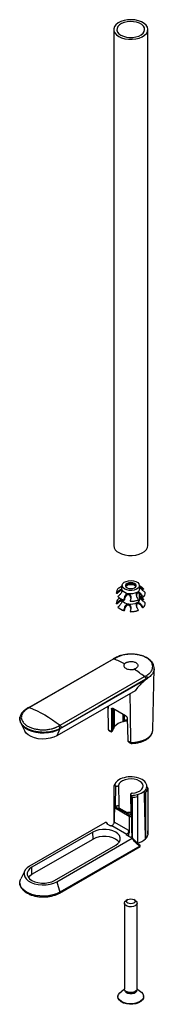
# Model space of a CAD drawing. Header units: millimetres. Extents: x -46 to 17, y -150 to 312.
import ezdxf

# ---------------------------------------------------------------- set-up
doc = ezdxf.new("R2010")
doc.units = ezdxf.units.MM

msp = doc.modelspace()

# ---------------------------------------------------------------- linework, layer by layer
at = {"color": 7, "linetype": 'Continuous', "lineweight": 25}
for p, q in [((-2.34, 307.79), (-2.34, 65.28)), ((13.66, 65.28), (13.66, 307.79)), ((1.66, 46.53), (1.66, 45.49)), ((9.66, 45.49), (9.66, 46.53)), ((10.66, 45.8), (9.66, 46.43)), ((-0.37, 43.76), (-0.37, 43.17)), ((9.66, 40.59), (9.66, 42.71)), ((10.84, 42.03), (10.84, 41.44)), ((10.9, 45.51), (10.9, 44.92)), ((-0.37, 38.86), (-0.37, 38.27)), ((1.07, 40.24), (1.31, 40.11)), ((2.7, 40.77), (2.7, 40.18)), ((10.66, 40.9), (9.66, 41.53)), ((10.84, 37.13), (10.84, 36.54)), ((10.9, 40.61), (10.9, 40.02)), ((1.07, 35.34), (1.31, 35.21)), ((2.7, 35.87), (2.7, 35.28)), ((-2.63, 12), (-42.23, -10.86)), ((-2.23, 12.02), (-41.83, -10.84)), ((-1.9, 12.42), (-2.61, 12.02)), ((16.03, -21.32), (16.64, 7.53)), ((-27.59, -20.85), (13.42, 2.83)), ((-27.47, -19.12), (12.13, 3.73)), ((13.42, 2.98), (13.42, 2.83)), ((7.68, -2.91), (-28.99, -24.08)), ((-42.94, -11.27), (-42.92, -11.25)), ((-42.21, -10.84), (-42.91, -11.25)), ((-4.95, -10.21), (-4.93, -11.25)), ((-4.71, -21.28), (-4.95, -10.21)), ((-2.74, -11.19), (-3.41, -11.57)), ((-3.41, -11.57), (-3.41, -21.69)), ((3.25, -14.63), (-2.71, -11.19)), ((-2.42, -11.35), (-2.42, -20.84)), ((-2.14, -11.51), (-2.14, -19.94)), ((-46.34, -16.13), (-46.34, -16.44)), ((-45.89, -18.16), (-43.99, -21.88)), ((2.08, -17.47), (2.13, -13.98)), ((2.48, -14.18), (2.48, -16.9)), ((3.97, -15.83), (4.28, -26.13)), ((3.99, -16.28), (3.99, -16.62)), ((3.99, -16.62), (4, -16.75)), ((-27.59, -20.85), (-28.99, -24.08)), ((-27.59, -20.69), (-27.59, -20.85)), ((-4.71, -21.28), (-3.45, -22)), ((-4.42, -21.77), (-3.6, -22.24)), ((-3.56, -22.24), (-3.02, -21.93)), ((-2.97, -21.44), (-3.41, -21.69)), ((16.02, -21.48), (16.03, -21.32)), ((4.34, -26.5), (5.6, -27.23)), ((4.9, -27.15), (5.81, -27.68)), ((-1.24, -45.93), (-1.37, -46.11)), ((-1.19, -45.87), (-1.15, -45.87)), ((1.6, -44.05), (1.61, -44.03)), ((5.32, -43.35), (5.35, -43.37)), ((9.4, -43.94), (9.44, -43.94)), ((12.19, -45.53), (12.18, -45.55)), ((-2.32, -47.97), (-2.32, -65.35)), ((-1.37, -47.69), (-1.88, -47.5)), ((-1.57, -57), (-1.37, -47.69)), ((12.03, -50.05), (11.99, -50.05)), ((12.58, -50.66), (12.58, -72.47)), ((13.17, -47.89), (13.2, -47.9)), ((13.18, -47.89), (13.18, -47.65)), ((13.63, -48.75), (13.63, -70.56)), ((5.57, -51.47), (5.65, -60.95)), ((6.03, -52.06), (5.7, -51.76)), ((5.7, -51.76), (5.82, -61.27)), ((6.3, -52.95), (6.3, -71.91)), ((8.72, -52.61), (8.72, -74.43)), ((8.85, -51.64), (8.84, -51.66)), ((-2.07, -57.44), (-2.24, -65.14)), ((4.9, -61.94), (-2.04, -57.94)), ((-1.55, -57.41), (5.12, -61.26)), ((4.09, -60.22), (0.25, -58)), ((4.78, -68.55), (-2.11, -64.58)), ((-6.44, -64.9), (-41.72, -85.27)), ((-12.09, -69.35), (-40.69, -85.86)), ((-12.04, -72.64), (-12.09, -69.35)), ((-5.42, -65.43), (-5.47, -65.04)), ((-5.4, -65.47), (-5.45, -65.2)), ((-5.3, -65.56), (-3.89, -66.37)), ((3.74, -70.37), (-3.18, -66.37)), ((4.78, -69.77), (4.78, -68.55)), ((13.66, -70.11), (13.63, -68.72)), ((-40.64, -89.15), (-12.04, -72.64)), ((-28.99, -92.61), (6.29, -72.24)), ((3.74, -70.37), (3.75, -70.78)), ((3.74, -70.77), (5.15, -71.59)), ((4.78, -69.77), (4.74, -69.79)), ((4.75, -71.36), (4.74, -69.79)), ((4.74, -69.79), (4.82, -69.8)), ((4.78, -69.77), (4.82, -69.8)), ((-30.02, -92.02), (-1.41, -75.51)), ((-27.78, -97.97), (10.06, -76.13)), ((9.84, -75.91), (-27.58, -97.51)), ((10.01, -76.12), (10.01, -75.63)), ((-43.99, -87.47), (-45.91, -91.23)), ((-40.64, -89.15), (-40.69, -85.86)), ((-28.99, -92.61), (-27.58, -97.51)), ((4.24, -101.06), (3.54, -101.47)), ((7.78, -101.47), (7.07, -101.06)), ((2.66, -102.69), (2.66, -143.03)), ((8.66, -143.03), (8.66, -102.69)), ((2.71, -143.34), (1.41, -144.09)), ((9.9, -144.09), (8.61, -143.34)), ((-0.34, -146.54), (-0.34, -146.78)), ((2.96, -143.78), (2.96, -143.85)), ((3.54, -144.25), (3.75, -144.38)), ((7.57, -144.38), (7.78, -144.25)), ((8.36, -143.85), (8.36, -143.78)), ((11.66, -146.78), (11.66, -146.54))]:
    msp.add_line(p, q, dxfattribs=at)
at = {"color": 7, "linetype": 'Continuous', "lineweight": 25, "flags": 128}
for points in [[(0, 304.52), (1.35, 303.9), (2.9, 303.45), (4.58, 303.21), (6.31, 303.19), (8.01, 303.37), (9.59, 303.77), (11, 304.35), (12.15, 305.1), (13.01, 305.96), (13.51, 306.92), (13.65, 307.91), (13.42, 308.9), (12.82, 309.84), (11.89, 310.68), (10.67, 311.39), (9.21, 311.93), (7.59, 312.27), (5.87, 312.41), (4.15, 312.32), (2.5, 312.03), (0.99, 311.54), (-0.3, 310.87), (-1.31, 310.06), (-1.99, 309.14), (-2.32, 308.16), (-2.27, 307.17), (-1.85, 306.2), (-1.08, 305.3), (0, 304.52)], [(1.06, 305.14), (2.24, 304.6), (3.61, 304.23), (5.09, 304.05), (6.6, 304.08), (8.06, 304.3), (9.39, 304.72), (10.51, 305.29), (11.38, 306.01), (11.94, 306.82), (12.15, 307.68), (12.02, 308.55), (11.55, 309.38), (10.76, 310.12), (9.69, 310.73), (8.4, 311.19), (6.97, 311.46), (5.47, 311.54), (3.97, 311.41), (2.57, 311.09), (1.34, 310.59), (0.33, 309.94), (-0.38, 309.17), (-0.77, 308.33), (-0.82, 307.46), (-0.51, 306.61), (0.12, 305.82), (1.06, 305.14)], [(0, 62.01), (1.35, 61.39), (2.9, 60.94), (4.58, 60.7), (6.31, 60.67), (8.01, 60.86), (9.59, 61.26), (11, 61.84), (12.15, 62.58), (13.01, 63.45), (13.51, 64.41), (13.66, 65.28)], [(2.83, 44.9), (2.12, 45.45), (1.73, 46.1), (1.68, 46.79), (1.99, 47.45), (2.62, 48.04), (3.53, 48.48), (4.62, 48.76), (5.81, 48.84), (6.98, 48.71), (8.03, 48.39), (8.88, 47.9), (9.43, 47.29), (9.65, 46.62), (9.52, 45.93), (9.04, 45.3), (8.27, 44.78), (7.26, 44.41), (6.1, 44.23), (4.91, 44.26), (3.79, 44.49), (2.83, 44.9)], [(3.89, 45.51), (4.7, 45.2), (5.66, 45.09), (6.61, 45.2), (7.42, 45.51), (7.97, 45.98), (8.16, 46.53), (7.97, 47.08), (7.42, 47.55), (6.61, 47.86), (5.66, 47.97), (4.7, 47.86), (3.89, 47.55), (3.35, 47.08), (3.16, 46.53), (3.35, 45.98), (3.89, 45.51)], [(7.42, 47.08), (6.61, 47.4), (5.66, 47.51), (4.7, 47.4), (3.89, 47.08), (3.35, 46.62), (3.19, 46.3)], [(3.28, 46.09), (3.35, 46.2), (3.89, 46.67), (4.7, 46.98), (5.66, 47.09), (6.61, 46.98), (7.42, 46.67)], [(8.12, 46.3), (7.97, 46.62), (7.42, 47.08)], [(7.42, 46.67), (7.97, 46.2), (8.04, 46.09)], [(5.61, 40.62), (5.5, 41.2), (5.15, 41.85), (4.88, 42.1), (4.71, 42.19), (4.54, 42.23), (4.35, 42.24), (4.17, 42.21), (3.83, 42.06), (3.29, 41.54), (2.92, 40.89), (2.7, 40.18), (2.7, 40.18)], [(9.84, 45.89), (9.66, 46.2), (9.66, 46.2)], [(1.34, 40.09), (1.36, 40.01), (1.47, 39.69)], [(5.61, 35.72), (5.5, 36.3), (5.15, 36.95), (4.88, 37.2), (4.71, 37.29), (4.54, 37.33), (4.35, 37.34), (4.17, 37.31), (3.83, 37.16), (3.29, 36.64), (2.92, 35.99), (2.7, 35.28), (2.7, 35.28)], [(9.84, 40.99), (9.66, 41.3), (9.66, 41.3)], [(12.72, 2.57), (-9.46, -10.23), (-26.88, -20.28)], [(5.6, -27.23), (5.48, -13.67), (5.39, -4.23)], [(-2.74, -11.19), (-2.87, -16.93), (-2.97, -21.44)], [(-46.34, -16.44), (-46.23, -17.24), (-45.77, -18.38), (-44.95, -19.45), (-43.8, -20.41), (-42.37, -21.24), (-40.7, -21.9), (-38.85, -22.38), (-36.87, -22.64), (-34.85, -22.7), (-32.84, -22.54), (-30.92, -22.16), (-29.15, -21.59), (-27.59, -20.85)], [(-28.99, -24.08), (-30.45, -24.77), (-32.13, -25.26), (-33.95, -25.54), (-35.83, -25.6), (-37.68, -25.43), (-39.44, -25.04), (-41.02, -24.45), (-42.35, -23.68), (-43.37, -22.77), (-43.99, -21.88)], [(5.6, -27.23), (7.55, -27.13), (9.43, -26.82), (11.18, -26.31), (12.73, -25.62), (14.03, -24.78), (15.03, -23.81), (15.7, -22.75), (16.01, -21.63), (16.02, -21.48)], [(6.29, -51.06), (7.7, -50.86), (8.99, -50.47), (10.07, -49.91), (10.87, -49.21), (11.36, -48.42), (11.48, -47.59), (11.25, -46.76), (10.67, -45.99), (9.78, -45.33), (8.63, -44.81), (7.3, -44.48), (5.87, -44.34), (4.42, -44.42), (3.05, -44.7), (1.84, -45.16), (0.87, -45.79), (0.19, -46.53), (-0.14, -47.35)], [(-2.04, -57.94), (-2.12, -62.31), (-2.18, -65)], [(4.9, -61.94), (4.86, -66.34), (4.82, -69.8)], [(6.26, -71.78), (6.21, -67.59), (6.14, -61.95)], [(-1.41, -75.51), (-0.36, -74.75), (0.37, -73.87), (0.75, -72.92), (0.75, -71.94), (0.37, -70.99), (-0.36, -70.11), (-1.41, -69.35), (-2.74, -68.74), (-4.26, -68.31), (-5.91, -68.1), (-7.6, -68.1), (-9.25, -68.31), (-10.77, -68.74), (-12.09, -69.35)], [(0.21, -74.11), (-0.42, -73.4), (-1.46, -72.64), (-2.77, -72.04), (-4.28, -71.62), (-5.92, -71.4), (-7.59, -71.4), (-9.22, -71.62), (-10.73, -72.04), (-12.04, -72.64)], [(13.66, -70.11), (13.66, -70.19), (13.63, -70.56)], [(-41.72, -85.27), (-42.9, -86.11), (-43.76, -87.08), (-44.24, -88.13), (-44.34, -89.21), (-44.05, -90.28), (-43.37, -91.3), (-42.35, -92.21), (-41.02, -92.98), (-39.44, -93.57), (-37.68, -93.96), (-35.83, -94.13), (-33.95, -94.07), (-32.13, -93.79), (-30.45, -93.3), (-28.99, -92.61)], [(-40.69, -85.86), (-41.75, -86.62), (-42.48, -87.5), (-42.86, -88.45), (-42.86, -89.43), (-42.48, -90.38), (-41.75, -91.26), (-40.69, -92.02), (-39.37, -92.63), (-37.85, -93.05), (-36.2, -93.27), (-34.51, -93.27), (-32.86, -93.05), (-31.34, -92.63), (-30.02, -92.02)], [(-27.58, -97.51), (-29.14, -98.26), (-30.91, -98.83), (-32.84, -99.2), (-34.85, -99.37), (-36.88, -99.31), (-38.85, -99.04), (-40.71, -98.57), (-42.38, -97.91), (-43.82, -97.08), (-44.97, -96.11), (-45.79, -95.04), (-46.25, -93.9), (-46.34, -92.73), (-46.06, -91.57), (-45.91, -91.23)], [(-42.32, -90.63), (-41.69, -89.91), (-40.64, -89.15)], [(7.78, -101.47), (8.11, -101.7), (8.55, -102.24), (8.65, -102.84), (8.38, -103.42), (7.78, -103.92), (6.92, -104.26), (5.92, -104.42), (4.88, -104.36), (3.94, -104.11), (3.2, -103.69), (2.76, -103.14), (2.67, -102.54), (2.94, -101.96), (3.54, -101.47), (3.54, -101.47)], [(4.24, -101.06), (4.89, -100.81), (5.66, -100.72), (6.42, -100.81), (7.07, -101.06), (7.5, -101.43), (7.66, -101.88), (7.5, -102.32), (7.07, -102.69), (6.42, -102.94), (5.66, -103.03), (4.89, -102.94), (4.24, -102.69), (3.81, -102.32), (3.66, -101.88), (3.81, -101.43), (4.24, -101.06)], [(8.66, -143.03), (8.65, -143.18), (8.38, -143.76), (7.78, -144.25), (6.92, -144.6), (5.92, -144.75), (4.88, -144.7), (3.94, -144.45), (3.2, -144.02), (2.76, -143.48), (2.66, -143.03)], [(9.9, -144.09), (10.62, -144.59), (11.3, -145.37), (11.63, -146.21), (11.58, -147.08), (11.16, -147.92), (10.4, -148.66), (9.33, -149.28), (8.04, -149.72), (6.6, -149.96), (5.09, -149.99), (3.62, -149.8), (2.28, -149.4), (1.16, -148.83), (0.31, -148.11), (-0.2, -147.3), (-0.34, -146.43), (-0.1, -145.57), (0.49, -144.78), (1.41, -144.09), (1.41, -144.09)], [(11.66, -146.78), (11.58, -147.33), (11.16, -148.16), (10.4, -148.91), (9.33, -149.52), (8.04, -149.96), (6.6, -150.21), (5.09, -150.23), (3.62, -150.04), (2.28, -149.65), (1.16, -149.08), (0.31, -148.36), (-0.2, -147.54), (-0.34, -146.78)], [(8.36, -143.85), (8.29, -144.2), (7.88, -144.73), (7.18, -145.13), (6.28, -145.36), (5.28, -145.39), (4.34, -145.21), (3.58, -144.84), (3.1, -144.34), (2.96, -143.85)]]:
    msp.add_lwpolyline(points, dxfattribs=at)
at = {"color": 7, "linetype": 'Continuous', "lineweight": 25}
for centre, radius, start, end in [((1.6, 65.63), 3.96, 185.1303, 246.1899), ((1.68, 43.04), 2.82, 129.0356, 181.1674), ((2.91, 45.24), 1.58, 142.5559, 204.2746), ((4.77, 46.77), 3.96, 213.4389, 266.5665), ((5.66, 49.38), 6.65, 260.2289, 297.3572), ((8.05, 45.25), 1.91, 290.7421, 19.4611), ((8.08, 41.61), 4.92, 43.0267, 58.3474), ((9.63, 43.23), 2.82, 309.0356, 1.1674), ((1.68, 38.14), 2.82, 129.0356, 181.1674), ((4.13, 45.79), 6.34, 224.9465, 255.0588), ((4.8, 46.79), 7.53, 242.4076, 252.9058), ((4.77, 41.87), 3.96, 213.4389, 266.5665), ((5.66, 44.48), 6.65, 260.2289, 297.3572), ((5.71, 50.02), 10.81, 268.2837, 289.3024), ((5.71, 49.39), 10.25, 268.7334, 288.8526), ((8.05, 40.35), 1.91, 290.7421, 19.4611), ((8.08, 36.71), 4.92, 43.0267, 58.3474), ((9.63, 38.34), 2.82, 309.0356, 1.1674), ((4.13, 40.89), 6.34, 224.9465, 255.0588), ((4.8, 41.89), 7.53, 242.4076, 252.9058), ((5.71, 45.12), 10.81, 268.2837, 289.3024), ((5.71, 44.49), 10.25, 268.7334, 288.8526), ((-1.71, 12.04), 0.434, 64.8986, 117.1297), ((11.87, 2.92), 1.56, 2.3279, 51.6354), ((11.87, 2.92), 1.56, 2.3393, 51.6784), ((-42.72, -11.64), 0.435, 64.9928, 117.1712), ((-42.72, -11.64), 0.434, 64.9539, 117.0439), ((3.88, -25.66), 8.38, 102.3887, 135.913), ((5.5, -30.73), 13.69, 96.137, 104.4948), ((5.51, -29.29), 12.76, 96.8746, 103.7572), ((-29.14, -20.75), 1.56, 2.1873, 51.6025), ((0.51, -21.24), 2.96, 153.8875, 172.1429), ((1.1, -47.81), 3, 139.7188, 173.9534), ((3.6, -50.09), 6.36, 108.3273, 138.3842), ((5.54, -55.11), 11.76, 91.0776, 109.5543), ((5.7, -55.48), 12.11, 72.2206, 91.6984), ((7.38, -50.69), 7.06, 46.9833, 73.0221), ((10.14, -47.79), 3.03, 358.1497, 47.7922), ((0.79, -48.45), 3.15, 143.393, 171.2252), ((7.03, -44.15), 7.71, 283.6527, 310.0506), ((9.93, -47.51), 3.29, 309.5683, 353.1474), ((10.22, -48.12), 3.47, 313.0751, 349.6406), ((5.72, -39.82), 12.25, 271.4449, 284.785), ((5.72, -39.92), 13.04, 272.5581, 283.3073), ((0.52, -57.5), 2.59, 173.8615, 189.7149), ((0.84, -57.1), 2.42, 177.7355, 187.3026), ((1.98, -57.1), 1.95, 164.2801, 207.513), ((5.65, -69.31), 9.27, 90.0076, 100.0072), ((5.65, -50.81), 9.54, 260.6068, 269.9466), ((5.66, -48.59), 13.37, 266.7543, 272.0535), ((5.66, -48.76), 12.51, 267.5619, 270.7582), ((-1.75, -65.26), 3.7, 179.0174, 181.414), ((5.66, -52.44), 19.24, 269.5287, 270.3275), ((7.09, -66.42), 8.17, 281.4834, 312.2198), ((10.22, -69.94), 3.47, 313.0751, 349.6406), ((-28.08, -97.56), 0.503, 305.7062, 5.6197), ((5.66, -140.77), 4.08, 242.0701, 297.9299)]:
    msp.add_arc(centre, radius, start, end, dxfattribs=at)
for points, knots in [([(1.66, 46.37), (1.57, 46.31), (1.29, 46.11), (0.88, 45.82), (0.61, 45.65), (0.47, 45.57)], [0, 0, 0, 0, 0.176118, 0.587814, 1, 1, 1, 1]), ([(-1.14, 42.98), (-0.99, 43.13), (-0.74, 43.39), (-0.48, 43.65), (-0.37, 43.76)], [0, 0, 0, 0, 0.560002, 1, 1, 1, 1]), ([(-0.78, 42.76), (-0.85, 42.8), (-0.97, 42.87), (-1.09, 42.95), (-1.14, 42.98)], [0, 0, 0, 0, 0.559991, 1, 1, 1, 1]), ([(-0.37, 43.17), (-0.44, 43.1), (-0.58, 42.96), (-0.72, 42.82), (-0.78, 42.76)], [0, 0, 0, 0, 0.560006, 1, 1, 1, 1]), ([(-0.37, 43.76), (-0.19, 43.93), (0.15, 44.25), (0.67, 44.61), (1.07, 44.79), (1.31, 44.76), (1.42, 44.69), (1.45, 44.62), (1.47, 44.59)], [0, 0, 0, 0, 0.248994, 0.498806, 0.748526, 0.874002, 0.937926, 1, 1, 1, 1]), ([(1.52, 43.72), (1.52, 43.72), (1.53, 43.79), (1.51, 43.89), (1.48, 44.01), (1.41, 44.1), (1.31, 44.17), (1.07, 44.19), (0.67, 44.02), (0.15, 43.66), (-0.19, 43.34), (-0.37, 43.17)], [0, 0, 0, 0, 0.006842, 0.063228, 0.117992, 0.172754, 0.229172, 0.339788, 0.559826, 0.779782, 1, 1, 1, 1]), ([(0.41, 42.09), (0.27, 41.95), (0.01, 41.69), (-0.25, 41.42), (-0.36, 41.31)], [0, 0, 0, 0, 0.56, 1, 1, 1, 1]), ([(0.47, 45.57), (0.37, 45.51), (0.18, 45.39), (-0.01, 45.28), (-0.09, 45.23)], [0, 0, 0, 0, 0.56, 1, 1, 1, 1]), ([(1.47, 44.59), (1.48, 44.55), (1.51, 44.48), (1.53, 44.28), (1.49, 43.89), (1.27, 43.3), (0.9, 42.64), (0.57, 42.27), (0.41, 42.09)], [0, 0, 0, 0, 0.062093, 0.126054, 0.251467, 0.500941, 0.750322, 1, 1, 1, 1]), ([(2.7, 40.77), (2.76, 41.01), (2.88, 41.49), (3.27, 42.15), (3.71, 42.61), (4.11, 42.79), (4.35, 42.84), (4.47, 42.83), (4.54, 42.82)], [0, 0, 0, 0, 0.248994, 0.498806, 0.748526, 0.874002, 0.937926, 1, 1, 1, 1]), ([(4.54, 42.82), (4.59, 42.81), (4.72, 42.78), (4.94, 42.67), (5.26, 42.37), (5.54, 41.8), (5.68, 41.06), (5.62, 40.57), (5.6, 40.32)], [0, 0, 0, 0, 0.0620933, 0.1260543, 0.2514672, 0.5009413, 0.7503224, 1, 1, 1, 1]), ([(8.72, 40.81), (8.61, 41.03), (8.39, 41.48), (8.26, 42.22), (8.3, 42.84), (8.46, 43.21), (8.59, 43.38), (8.68, 43.44), (8.72, 43.47)], [0, 0, 0, 0, 0.248994, 0.498806, 0.748526, 0.874002, 0.937926, 1, 1, 1, 1]), ([(10.84, 41.44), (10.71, 41.65), (10.44, 42.07), (9.92, 42.59), (9.43, 42.9), (9.06, 42.97), (8.86, 42.95), (8.72, 42.89), (8.59, 42.79), (8.46, 42.62), (8.31, 42.29), (8.3, 41.98), (8.3, 41.78)], [0, 0, 0, 0, 0.171895, 0.344355, 0.516751, 0.603374, 0.647501, 0.690358, 0.733214, 0.777366, 0.863931, 1, 1, 1, 1]), ([(8.72, 43.47), (8.77, 43.49), (8.86, 43.54), (9.06, 43.56), (9.43, 43.49), (9.92, 43.18), (10.44, 42.66), (10.71, 42.24), (10.84, 42.03)], [0, 0, 0, 0, 0.062093, 0.126054, 0.251467, 0.500941, 0.750322, 1, 1, 1, 1]), ([(9.84, 45.89), (9.83, 45.92), (9.8, 45.99), (9.78, 46.07), (9.83, 46.14), (10.04, 46.06), (10.41, 45.84), (10.74, 45.62), (10.9, 45.51)], [0, 0, 0, 0, 0.062093, 0.126054, 0.251467, 0.500941, 0.750322, 1, 1, 1, 1]), ([(11.68, 43.83), (11.51, 43.97), (11.16, 44.23), (10.65, 44.75), (10.24, 45.25), (10.01, 45.59), (9.9, 45.78), (9.86, 45.85), (9.84, 45.89)], [0, 0, 0, 0, 0.248994, 0.498806, 0.748526, 0.874002, 0.937926, 1, 1, 1, 1]), ([(10.9, 44.92), (10.74, 45.03), (10.44, 45.23), (10.23, 45.35), (10.14, 45.4)], [0, 0, 0, 0, 0.561158, 1, 1, 1, 1]), ([(10.84, 42.03), (10.95, 41.85), (11.14, 41.52), (11.32, 41.19), (11.41, 41.04)], [0, 0, 0, 0, 0.56, 1, 1, 1, 1]), ([(10.9, 45.51), (11.05, 45.41), (11.31, 45.23), (11.56, 45.04), (11.68, 44.96)], [0, 0, 0, 0, 0.56, 1, 1, 1, 1]), ([(11.32, 44.63), (11.24, 44.68), (11.1, 44.78), (10.96, 44.87), (10.9, 44.92)], [0, 0, 0, 0, 0.559994, 1, 1, 1, 1]), ([(11.68, 44.96), (11.61, 44.9), (11.49, 44.79), (11.37, 44.68), (11.32, 44.63)], [0, 0, 0, 0, 0.56001, 1, 1, 1, 1]), ([(12.45, 43.29), (12.31, 43.39), (12.05, 43.57), (11.79, 43.76), (11.68, 43.83)], [0, 0, 0, 0, 0.560002, 1, 1, 1, 1]), ([(-1.14, 38.08), (-0.99, 38.23), (-0.74, 38.49), (-0.48, 38.75), (-0.37, 38.86)], [0, 0, 0, 0, 0.560002, 1, 1, 1, 1]), ([(-0.78, 37.86), (-0.85, 37.9), (-0.97, 37.97), (-1.09, 38.05), (-1.14, 38.08)], [0, 0, 0, 0, 0.559991, 1, 1, 1, 1]), ([(-0.37, 38.27), (-0.44, 38.2), (-0.58, 38.06), (-0.72, 37.92), (-0.78, 37.86)], [0, 0, 0, 0, 0.560006, 1, 1, 1, 1]), ([(-0.37, 38.86), (-0.19, 39.03), (0.15, 39.35), (0.67, 39.71), (1.07, 39.89), (1.31, 39.86), (1.42, 39.79), (1.45, 39.73), (1.47, 39.69)], [0, 0, 0, 0, 0.248994, 0.498806, 0.748526, 0.874002, 0.937926, 1, 1, 1, 1]), ([(1.48, 39.08), (1.48, 39.08), (1.46, 39.13), (1.41, 39.2), (1.31, 39.27), (1.07, 39.29), (0.67, 39.12), (0.15, 38.76), (-0.19, 38.44), (-0.37, 38.27)], [0, 0, 0, 0, 0.014477, 0.075665, 0.138705, 0.262303, 0.508166, 0.753937, 1, 1, 1, 1]), ([(0.41, 37.19), (0.27, 37.05), (0.01, 36.79), (-0.25, 36.53), (-0.36, 36.41)], [0, 0, 0, 0, 0.56, 1, 1, 1, 1]), ([(0.47, 40.67), (0.37, 40.61), (0.18, 40.5), (-0.01, 40.38), (-0.09, 40.33)], [0, 0, 0, 0, 0.56, 1, 1, 1, 1]), ([(1.47, 39.69), (1.48, 39.66), (1.51, 39.58), (1.53, 39.38), (1.49, 38.99), (1.27, 38.4), (0.9, 37.74), (0.57, 37.38), (0.41, 37.19)], [0, 0, 0, 0, 0.062093, 0.126054, 0.251467, 0.500941, 0.750322, 1, 1, 1, 1]), ([(2.49, 39.66), (2.53, 39.87), (2.6, 40.24), (2.67, 40.61), (2.7, 40.77)], [0, 0, 0, 0, 0.560002, 1, 1, 1, 1]), ([(2.59, 39.59), (2.57, 39.6), (2.54, 39.63), (2.51, 39.65), (2.49, 39.66)], [0, 0, 0, 0, 0.559991, 1, 1, 1, 1]), ([(2.7, 40.18), (2.68, 40.07), (2.64, 39.87), (2.6, 39.67), (2.59, 39.59)], [0, 0, 0, 0, 0.560006, 1, 1, 1, 1]), ([(2.7, 35.87), (2.76, 36.11), (2.88, 36.6), (3.27, 37.25), (3.71, 37.71), (4.11, 37.9), (4.35, 37.94), (4.47, 37.93), (4.54, 37.92)], [0, 0, 0, 0, 0.248994, 0.498806, 0.748526, 0.874002, 0.937926, 1, 1, 1, 1]), ([(4.54, 37.92), (4.59, 37.91), (4.72, 37.88), (4.94, 37.77), (5.26, 37.47), (5.54, 36.9), (5.68, 36.16), (5.62, 35.67), (5.6, 35.42)], [0, 0, 0, 0, 0.062093, 0.126054, 0.251467, 0.500941, 0.750322, 1, 1, 1, 1]), ([(5.6, 40.32), (5.56, 40.12), (5.49, 39.75), (5.42, 39.38), (5.39, 39.21)], [0, 0, 0, 0, 0.56, 1, 1, 1, 1]), ([(5.39, 39.21), (5.41, 39.2), (5.44, 39.18), (5.47, 39.15), (5.49, 39.14)], [0, 0, 0, 0, 0.56001, 1, 1, 1, 1]), ([(8.72, 35.91), (8.61, 36.13), (8.39, 36.58), (8.26, 37.32), (8.3, 37.94), (8.46, 38.31), (8.59, 38.48), (8.68, 38.54), (8.72, 38.57)], [0, 0, 0, 0, 0.2489936, 0.4988056, 0.7485264, 0.8740023, 0.9379259, 1, 1, 1, 1]), ([(10.84, 36.54), (10.71, 36.75), (10.44, 37.17), (9.92, 37.69), (9.43, 38), (9.06, 38.07), (8.86, 38.05), (8.72, 37.99), (8.59, 37.89), (8.46, 37.72), (8.31, 37.39), (8.3, 37.08), (8.3, 36.88)], [0, 0, 0, 0, 0.171895, 0.344355, 0.516751, 0.603374, 0.647501, 0.690358, 0.733214, 0.777366, 0.863931, 1, 1, 1, 1]), ([(9.29, 39.82), (9.18, 40), (8.99, 40.33), (8.8, 40.66), (8.72, 40.81)], [0, 0, 0, 0, 0.560002, 1, 1, 1, 1]), ([(8.72, 38.57), (8.77, 38.59), (8.86, 38.64), (9.06, 38.66), (9.43, 38.59), (9.92, 38.28), (10.44, 37.76), (10.71, 37.34), (10.84, 37.13)], [0, 0, 0, 0, 0.0620934, 0.1260543, 0.2514673, 0.5009413, 0.7503224, 1, 1, 1, 1]), ([(9.02, 39.69), (9.07, 39.71), (9.16, 39.75), (9.25, 39.8), (9.29, 39.82)], [0, 0, 0, 0, 0.559991, 1, 1, 1, 1]), ([(9.84, 40.99), (9.83, 41.02), (9.8, 41.09), (9.78, 41.17), (9.83, 41.24), (10.04, 41.16), (10.41, 40.94), (10.74, 40.72), (10.9, 40.61)], [0, 0, 0, 0, 0.062093, 0.126054, 0.251467, 0.500941, 0.750322, 1, 1, 1, 1]), ([(11.68, 38.94), (11.51, 39.07), (11.16, 39.33), (10.65, 39.85), (10.24, 40.35), (10.01, 40.69), (9.9, 40.88), (9.86, 40.95), (9.84, 40.99)], [0, 0, 0, 0, 0.248994, 0.498806, 0.748526, 0.874002, 0.937926, 1, 1, 1, 1]), ([(10.9, 40.02), (10.74, 40.13), (10.44, 40.33), (10.23, 40.45), (10.14, 40.5)], [0, 0, 0, 0, 0.561158, 1, 1, 1, 1]), ([(11.15, 40.91), (11.09, 41.01), (10.99, 41.19), (10.89, 41.36), (10.84, 41.44)], [0, 0, 0, 0, 0.559994, 1, 1, 1, 1]), ([(10.84, 37.13), (10.95, 36.95), (11.14, 36.62), (11.32, 36.29), (11.41, 36.14)], [0, 0, 0, 0, 0.56, 1, 1, 1, 1]), ([(10.9, 40.61), (11.05, 40.51), (11.31, 40.33), (11.56, 40.15), (11.68, 40.07)], [0, 0, 0, 0, 0.56, 1, 1, 1, 1]), ([(11.32, 39.73), (11.24, 39.78), (11.1, 39.88), (10.96, 39.98), (10.9, 40.02)], [0, 0, 0, 0, 0.559994, 1, 1, 1, 1]), ([(11.41, 41.04), (11.36, 41.02), (11.27, 40.97), (11.18, 40.93), (11.15, 40.91)], [0, 0, 0, 0, 0.56001, 1, 1, 1, 1]), ([(11.68, 40.07), (11.61, 40), (11.49, 39.89), (11.37, 39.78), (11.32, 39.73)], [0, 0, 0, 0, 0.56001, 1, 1, 1, 1]), ([(12.45, 38.39), (12.31, 38.49), (12.05, 38.68), (11.79, 38.86), (11.68, 38.94)], [0, 0, 0, 0, 0.560002, 1, 1, 1, 1]), ([(2.49, 34.76), (2.53, 34.97), (2.6, 35.34), (2.67, 35.71), (2.7, 35.87)], [0, 0, 0, 0, 0.560002, 1, 1, 1, 1]), ([(2.59, 34.69), (2.57, 34.7), (2.54, 34.73), (2.51, 34.75), (2.49, 34.76)], [0, 0, 0, 0, 0.559991, 1, 1, 1, 1]), ([(2.7, 35.28), (2.68, 35.17), (2.64, 34.97), (2.6, 34.78), (2.59, 34.69)], [0, 0, 0, 0, 0.560006, 1, 1, 1, 1]), ([(5.6, 35.42), (5.56, 35.22), (5.49, 34.85), (5.42, 34.48), (5.39, 34.32)], [0, 0, 0, 0, 0.56, 1, 1, 1, 1]), ([(5.39, 34.32), (5.41, 34.3), (5.44, 34.28), (5.47, 34.25), (5.49, 34.24)], [0, 0, 0, 0, 0.56001, 1, 1, 1, 1]), ([(9.29, 34.92), (9.18, 35.1), (8.99, 35.43), (8.8, 35.76), (8.72, 35.91)], [0, 0, 0, 0, 0.560002, 1, 1, 1, 1]), ([(9.02, 34.79), (9.07, 34.81), (9.16, 34.86), (9.25, 34.9), (9.29, 34.92)], [0, 0, 0, 0, 0.559991, 1, 1, 1, 1]), ([(11.15, 36.01), (11.09, 36.11), (10.99, 36.29), (10.89, 36.46), (10.84, 36.54)], [0, 0, 0, 0, 0.559994, 1, 1, 1, 1]), ([(11.41, 36.14), (11.36, 36.12), (11.27, 36.07), (11.18, 36.03), (11.15, 36.01)], [0, 0, 0, 0, 0.56001, 1, 1, 1, 1]), ([(16.64, 7.47), (16.62, 7.87), (16.58, 8.65), (16.02, 10.04), (14.89, 11.45), (13.11, 12.68), (11.08, 13.55), (8.56, 14.18), (5.96, 14.37), (3.61, 14.21), (1.69, 13.87), (-0.24, 13.29), (-1.35, 12.71), (-1.92, 12.41)], [0, 0, 0, 0, 0.0709652, 0.1379018, 0.2570272, 0.3578574, 0.4456787, 0.5501802, 0.6770872, 0.7492354, 0.827212, 0.9105897, 1, 1, 1, 1]), ([(13.36, 4.48), (13.43, 4.52), (13.56, 4.61), (13.77, 4.76), (13.99, 4.93), (14.24, 5.15), (14.57, 5.45), (14.95, 5.87), (15.44, 6.56), (15.85, 7.49), (15.97, 8.58), (15.75, 9.69), (15.17, 10.75), (14.22, 11.76), (12.99, 12.62), (11.5, 13.33), (9.77, 13.87), (7.94, 14.19), (6.03, 14.31), (4.16, 14.23), (2.58, 13.98), (1.4, 13.68), (0.69, 13.45), (0.18, 13.26), (-0.22, 13.09), (-0.59, 12.92), (-0.84, 12.8), (-0.95, 12.74)], [0, 0, 0, 0, 0.009568, 0.020025, 0.031441, 0.046163, 0.062767, 0.091177, 0.125526, 0.187855, 0.250433, 0.30764, 0.375313, 0.436772, 0.500192, 0.56361, 0.625093, 0.6928, 0.750034, 0.81265, 0.875047, 0.909244, 0.93754, 0.954013, 0.968633, 0.985352, 1, 1, 1, 1]), ([(-2.63, 12), (-2.57, 12.03), (-2.46, 12.09), (-2.31, 12.05), (-2.23, 12.02)], [0, 0, 0, 0, 0.478106, 1, 1, 1, 1]), ([(-1.52, 12.43), (-1.64, 12.36), (-1.88, 12.23), (-2.11, 12.09), (-2.23, 12.02)], [0, 0, 0, 0, 0.5, 1, 1, 1, 1]), ([(2.73, 9.79), (2.7, 9.76), (2.65, 9.7), (2.58, 9.61), (2.52, 9.51), (2.46, 9.4), (2.41, 9.28), (2.37, 9.12), (2.35, 8.91), (2.4, 8.54), (2.67, 8.09), (3.28, 7.62), (4.11, 7.26), (4.95, 7.08), (5.67, 7.03), (6.13, 7.04), (6.53, 7.08), (6.86, 7.14), (7.07, 7.19), (7.17, 7.22)], [0, 0, 0, 0, 0.019656, 0.04099, 0.064003, 0.088694, 0.115064, 0.143111, 0.19669, 0.25027, 0.381312, 0.499689, 0.614686, 0.749164, 0.811737, 0.874312, 0.916647, 0.958542, 1, 1, 1, 1]), ([(2.73, 9.79), (2.76, 9.82), (2.82, 9.89), (2.92, 9.98), (3.03, 10.07), (3.15, 10.15), (3.28, 10.23), (3.42, 10.31), (3.57, 10.39), (3.88, 10.52), (4.39, 10.7), (5.14, 10.83), (5.92, 10.87), (6.68, 10.8), (7.4, 10.62), (8.01, 10.34), (8.5, 9.98), (8.82, 9.56), (8.98, 9.1), (8.95, 8.63), (8.74, 8.19), (8.42, 7.85), (8.09, 7.61), (7.81, 7.46), (7.51, 7.33), (7.29, 7.26), (7.17, 7.22)], [0, 0, 0, 0, 0.015621, 0.031069, 0.046432, 0.061801, 0.077273, 0.092944, 0.108909, 0.125261, 0.187047, 0.250058, 0.311454, 0.375132, 0.436863, 0.499937, 0.563048, 0.624859, 0.688475, 0.749853, 0.812837, 0.874635, 0.906973, 0.938137, 0.968895, 1, 1, 1, 1]), ([(16.64, 7.47), (16.63, 7.32), (16.62, 6.96), (16.48, 6.39), (16.22, 5.74), (15.86, 5.13), (15.35, 4.49), (14.72, 3.87), (14.03, 3.35), (13.58, 3.08), (13.43, 2.99)], [0, 0, 0, 0, 0.093691, 0.215212, 0.347784, 0.491406, 0.604419, 0.773932, 0.921658, 1, 1, 1, 1]), ([(13.42, 2.83), (13.04, 2.61), (12.63, 2.32), (11.74, 1.6), (11.27, 1.17), (10.29, 0.19), (9.78, -0.36), (8.74, -1.57), (8.21, -2.22), (7.68, -2.91)], [0, 0, 0, 0, 0.25, 0.25, 0.5, 0.5, 0.75, 0.75, 1, 1, 1, 1]), ([(12.13, 3.73), (12.25, 3.8), (12.48, 3.94), (12.72, 4.07), (12.83, 4.14)], [0, 0, 0, 0, 0.5, 1, 1, 1, 1]), ([(12.13, 3.73), (12.2, 3.68), (12.28, 3.6), (12.43, 3.42), (12.5, 3.32), (12.61, 3.1), (12.65, 2.98), (12.71, 2.76), (12.72, 2.66), (12.72, 2.57)], [0, 0, 0, 0, 0.25, 0.25, 0.5, 0.5, 0.75, 0.75, 1, 1, 1, 1]), ([(-42.94, -11.27), (-43.45, -11.59), (-44.47, -12.26), (-45.54, -13.48), (-46.24, -14.81), (-46.31, -15.72), (-46.34, -16.19)], [0, 0, 0, 0, 0.24628, 0.49691, 0.74753, 1, 1, 1, 1]), ([(-43.22, -11.67), (-43.28, -11.72), (-43.41, -11.8), (-43.61, -11.94), (-43.82, -12.11), (-44.06, -12.31), (-44.37, -12.6), (-44.74, -13.01), (-45.21, -13.67), (-45.59, -14.56), (-45.68, -15.61), (-45.45, -16.68), (-44.87, -17.71), (-43.93, -18.69), (-42.71, -19.54), (-41.24, -20.24), (-39.54, -20.78), (-37.74, -21.12), (-35.86, -21.27), (-34.02, -21.23), (-32.45, -21.02), (-31.29, -20.76), (-30.58, -20.56), (-30.06, -20.39), (-29.66, -20.24), (-29.29, -20.09), (-29.05, -19.97), (-28.94, -19.92)], [0, 0, 0, 0, 0.009572, 0.020038, 0.031452, 0.046226, 0.062824, 0.091351, 0.125528, 0.187896, 0.250411, 0.307671, 0.375274, 0.436745, 0.500132, 0.563518, 0.625006, 0.692631, 0.749909, 0.812544, 0.874864, 0.908995, 0.937483, 0.953949, 0.968621, 0.985342, 1, 1, 1, 1]), ([(-41.83, -10.84), (-41.94, -10.9), (-42.18, -11.04), (-42.42, -11.18), (-42.53, -11.24)], [0, 0, 0, 0, 0.5, 1, 1, 1, 1]), ([(-42.2, -10.85), (-42.16, -10.83), (-42.05, -10.77), (-41.91, -10.81), (-41.83, -10.84)], [0, 0, 0, 0, 0.443064, 1, 1, 1, 1]), ([(-3.41, -11.57), (-3.41, -11.48), (-3.39, -11.39), (-3.32, -11.23), (-3.27, -11.17), (-3.14, -11.09), (-3.05, -11.08), (-2.88, -11.1), (-2.79, -11.14), (-2.71, -11.19)], [0, 0, 0, 0, 0.25, 0.25, 0.5, 0.5, 0.75, 0.75, 1, 1, 1, 1]), ([(-46.34, -16.17), (-46.34, -16.15), (-46.37, -15.88), (-46.33, -15.53), (-46.21, -15.21), (-46.19, -15.13)], [0, 0, 0, 0, 0.052087, 0.762785, 1, 1, 1, 1]), ([(-27.59, -20.69), (-27.75, -20.78), (-28.1, -20.97), (-28.66, -21.23), (-29.26, -21.47), (-29.86, -21.67), (-30.49, -21.86), (-31.39, -22.08), (-32.59, -22.3), (-34.01, -22.43), (-35.71, -22.47), (-37.68, -22.33), (-39.8, -21.92), (-41.63, -21.31), (-43.17, -20.57), (-44.45, -19.68), (-45.48, -18.64), (-46.05, -17.64), (-46.3, -16.8), (-46.33, -16.37), (-46.34, -16.17)], [0, 0, 0, 0, 0.026775, 0.056215, 0.084206, 0.113164, 0.13722, 0.167658, 0.228478, 0.284294, 0.335106, 0.426651, 0.512899, 0.593844, 0.669483, 0.745076, 0.82596, 0.912132, 0.957263, 1, 1, 1, 1]), ([(3.25, -14.63), (3.34, -14.68), (3.43, -14.75), (3.6, -14.92), (3.68, -15.03), (3.82, -15.26), (3.88, -15.39), (3.95, -15.63), (3.97, -15.74), (3.97, -15.83)], [0, 0, 0, 0, 0.25, 0.25, 0.5, 0.5, 0.75, 0.75, 1, 1, 1, 1]), ([(-28.18, -19.53), (-28.06, -19.46), (-27.82, -19.33), (-27.59, -19.19), (-27.47, -19.12)], [0, 0, 0, 0, 0.5, 1, 1, 1, 1]), ([(-27.47, -19.12), (-27.39, -19.18), (-27.32, -19.26), (-27.17, -19.44), (-27.1, -19.54), (-26.99, -19.76), (-26.94, -19.88), (-26.89, -20.1), (-26.88, -20.2), (-26.88, -20.28)], [0, 0, 0, 0, 0.25, 0.25, 0.5, 0.5, 0.75, 0.75, 1, 1, 1, 1]), ([(-4.42, -21.77), (-4.46, -21.74), (-4.54, -21.69), (-4.64, -21.57), (-4.7, -21.43), (-4.71, -21.33), (-4.71, -21.28)], [0, 0, 0, 0, 0.232594, 0.495371, 0.750702, 1, 1, 1, 1]), ([(-3.45, -22), (-3.47, -22.05), (-3.5, -22.15), (-3.55, -22.25), (-3.58, -22.24), (-3.59, -22.23)], [0, 0, 0, 0, 0.269901, 0.566518, 1, 1, 1, 1]), ([(-2.97, -21.44), (-2.97, -21.5), (-2.97, -21.64), (-2.99, -21.84), (-3.02, -21.94), (-3.02, -21.93), (-3.03, -21.92)], [0, 0, 0, 0, 0.226593, 0.456564, 0.911033, 1, 1, 1, 1]), ([(5.78, -27.63), (5.95, -27.63), (6.72, -27.63), (8.08, -27.5), (9.81, -27.15), (11.42, -26.62), (12.86, -25.93), (14.09, -25.07), (15.06, -24.06), (15.71, -22.95), (16.01, -22.07), (15.99, -21.59), (15.99, -21.51)], [0, 0, 0, 0, 0.03224, 0.149763, 0.267609, 0.385895, 0.504835, 0.624518, 0.744431, 0.862757, 0.977245, 1, 1, 1, 1]), ([(4.91, -27.14), (4.8, -27.07), (4.61, -26.96), (4.42, -26.73), (4.37, -26.58), (4.34, -26.5)], [0, 0, 0, 0, 0.4334746, 0.7300746, 1, 1, 1, 1]), ([(5.78, -27.62), (5.77, -27.63), (5.73, -27.64), (5.68, -27.59), (5.64, -27.51), (5.61, -27.39), (5.61, -27.28), (5.6, -27.23)], [0, 0, 0, 0, 0.163019, 0.377851, 0.58136, 0.79272, 1, 1, 1, 1]), ([(-1.73, -46.58), (-1.63, -46.44), (-1.51, -46.29), (-1.39, -46.13), (-1.37, -46.11)], [0, 0, 0, 0, 0.846569, 1, 1, 1, 1]), ([(12.3, -45.7), (12.3, -45.69), (12.26, -45.63), (12.22, -45.57), (12.19, -45.53)], [0, 0, 0, 0, 0.145899, 1, 1, 1, 1]), ([(-1.88, -47.5), (-1.97, -47.58), (-2.11, -47.74), (-2.25, -47.9), (-2.32, -47.97)], [0, 0, 0, 0, 0.56, 1, 1, 1, 1]), ([(-1.37, -47.69), (-1.31, -47.7), (-1.19, -47.74), (-0.99, -47.76), (-0.78, -47.75), (-0.59, -47.72), (-0.41, -47.65), (-0.28, -47.57), (-0.18, -47.46), (-0.15, -47.38), (-0.14, -47.35)], [0, 0, 0, 0, 0.124828, 0.249999, 0.37467, 0.500029, 0.624669, 0.749996, 0.874827, 1, 1, 1, 1]), ([(-0.14, -47.35), (-0.1, -49.07), (-0.02, -52.14), (0.06, -55.22), (0.1, -56.57)], [0, 0, 0, 0, 0.560003, 1, 1, 1, 1]), ([(12.58, -72.47), (12.47, -68.29), (12.28, -60.81), (12.08, -53.34), (11.99, -50.05)], [0, 0, 0, 0, 0.56, 1, 1, 1, 1]), ([(12.58, -50.66), (12.48, -50.54), (12.3, -50.34), (12.11, -50.14), (12.03, -50.05)], [0, 0, 0, 0, 0.560001, 1, 1, 1, 1]), ([(13.2, -47.9), (13.28, -48.06), (13.42, -48.34), (13.56, -48.62), (13.63, -48.75)], [0, 0, 0, 0, 0.5599995, 1, 1, 1, 1]), ([(6.29, -51.06), (6.22, -51.06), (6.09, -51.08), (5.91, -51.13), (5.75, -51.21), (5.64, -51.31), (5.58, -51.43), (5.56, -51.54), (5.6, -51.66), (5.66, -51.73), (5.7, -51.76)], [0, 0, 0, 0, 0.124823, 0.2499896, 0.3746471, 0.4999929, 0.6246529, 0.7500009, 0.8748296, 1, 1, 1, 1]), ([(6.3, -52.95), (6.25, -52.78), (6.16, -52.49), (6.07, -52.19), (6.03, -52.06)], [0, 0, 0, 0, 0.56, 1, 1, 1, 1]), ([(8.85, -51.64), (8.83, -55.89), (8.78, -63.49), (8.74, -71.09), (8.72, -74.43)], [0, 0, 0, 0, 0.5600001, 1, 1, 1, 1]), ([(8.84, -51.66), (8.82, -51.84), (8.78, -52.15), (8.74, -52.47), (8.72, -52.61)], [0, 0, 0, 0, 0.5599995, 1, 1, 1, 1]), ([(-2.06, -57.22), (-2.05, -57.2), (-2.05, -57.14), (-2.02, -57.07), (-1.97, -57.02), (-1.88, -56.97), (-1.75, -56.95), (-1.63, -56.99), (-1.57, -57)], [0, 0, 0, 0, 0.1216231, 0.2481135, 0.3703776, 0.4965014, 0.740531, 1, 1, 1, 1]), ([(-1.55, -57.41), (-1.59, -57.42), (-1.66, -57.44), (-1.78, -57.51), (-1.88, -57.59), (-1.95, -57.69), (-2, -57.77), (-2.03, -57.86), (-2.03, -57.91), (-2.04, -57.94)], [0, 0, 0, 0, 0.153094, 0.287538, 0.499966, 0.631725, 0.758667, 0.881253, 1, 1, 1, 1]), ([(0.1, -56.57), (0.08, -56.62), (0.04, -56.73), (-0.1, -56.86), (-0.29, -56.97), (-0.53, -57.05), (-0.79, -57.1), (-1.06, -57.11), (-1.33, -57.08), (-1.49, -57.03), (-1.57, -57)], [0, 0, 0, 0, 0.124633, 0.249378, 0.374317, 0.499482, 0.624459, 0.749662, 0.874775, 1, 1, 1, 1]), ([(-3.18, -66.37), (-3.03, -66.26), (-2.73, -66.04), (-2.37, -65.52), (-2.16, -65), (-2.13, -64.72), (-2.11, -64.58)], [0, 0, 0, 0, 0.270463, 0.562348, 0.789501, 1, 1, 1, 1]), ([(5.12, -61.26), (5.11, -61.28), (5.08, -61.33), (5.02, -61.43), (4.98, -61.54), (4.94, -61.66), (4.92, -61.76), (4.9, -61.86), (4.9, -61.91), (4.9, -61.94)], [0, 0, 0, 0, 0.147756, 0.280485, 0.499942, 0.630712, 0.757341, 0.880267, 1, 1, 1, 1]), ([(5.82, -61.27), (5.78, -61.22), (5.7, -61.13), (5.65, -61.02), (5.66, -60.96), (5.66, -60.95)], [0, 0, 0, 0, 0.456225, 0.912927, 1, 1, 1, 1]), ([(5.82, -61.27), (5.86, -61.31), (5.94, -61.39), (6.02, -61.53), (6.08, -61.66), (6.11, -61.76), (6.13, -61.86), (6.13, -61.92), (6.14, -61.95)], [0, 0, 0, 0, 0.257076, 0.50217, 0.625483, 0.750762, 0.876473, 1, 1, 1, 1]), ([(-5.45, -65.2), (-5.45, -65.17), (-5.46, -65.1), (-5.52, -64.99), (-5.62, -64.91), (-5.76, -64.84), (-5.93, -64.8), (-6.12, -64.8), (-6.29, -64.83), (-6.39, -64.87), (-6.44, -64.9)], [0, 0, 0, 0, 0.1258189, 0.2493716, 0.3766884, 0.4988822, 0.6239503, 0.7487476, 0.8717902, 1, 1, 1, 1]), ([(-5.3, -65.56), (-5.34, -65.53), (-5.42, -65.47), (-5.44, -65.39), (-5.45, -65.36)], [0, 0, 0, 0, 0.5, 1, 1, 1, 1]), ([(-3.18, -66.37), (-3.24, -66.4), (-3.36, -66.45), (-3.57, -66.46), (-3.76, -66.43), (-3.85, -66.39), (-3.89, -66.37)], [0, 0, 0, 0, 0.2702752, 0.5624245, 0.7897219, 1, 1, 1, 1]), ([(3.74, -70.37), (3.89, -70.26), (4.2, -70.04), (4.54, -69.51), (4.74, -68.99), (4.77, -68.69), (4.78, -68.55)], [0, 0, 0, 0, 0.270463, 0.562348, 0.789501, 1, 1, 1, 1]), ([(3.74, -70.77), (3.7, -70.74), (3.61, -70.67), (3.58, -70.55), (3.63, -70.44), (3.71, -70.39), (3.74, -70.37)], [0, 0, 0, 0, 0.270275, 0.562425, 0.789722, 1, 1, 1, 1]), ([(5.5, -71.67), (5.43, -71.67), (5.3, -71.66), (5.2, -71.61), (5.15, -71.59)], [0, 0, 0, 0, 0.5, 1, 1, 1, 1]), ([(6.29, -72.24), (6.33, -72.22), (6.41, -72.16), (6.47, -72.06), (6.46, -71.96), (6.4, -71.86), (6.28, -71.77), (6.13, -71.72), (5.95, -71.68), (5.83, -71.68), (5.77, -71.67)], [0, 0, 0, 0, 0.127091, 0.249505, 0.374092, 0.499043, 0.621211, 0.749335, 0.873313, 1, 1, 1, 1]), ([(9.84, -75.91), (9.17, -75.36), (7.88, -74.3), (6.81, -72.91), (6.29, -72.24)], [0, 0, 0, 0, 0.5234103, 1, 1, 1, 1]), ([(9.94, -75.48), (9.32, -74.99), (8.04, -73.99), (6.98, -72.6), (6.43, -71.88)], [0, 0, 0, 0, 0.482897, 1, 1, 1, 1]), ([(9.84, -75.91), (9.88, -75.88), (9.97, -75.81), (10.02, -75.67), (10.01, -75.55), (9.95, -75.49), (9.92, -75.46)], [0, 0, 0, 0, 0.250032, 0.5003, 0.75882, 1, 1, 1, 1]), ([(9.99, -76.16), (9.99, -76.16), (10.04, -76.15), (10, -76.07), (9.9, -75.97), (9.84, -75.91)], [0, 0, 0, 0, 0.052361, 0.524865, 1, 1, 1, 1]), ([(-46.31, -93.28), (-46.3, -93.55), (-46.25, -94.21), (-45.83, -95.22), (-45.11, -96.27), (-44.11, -97.22), (-42.85, -98.06), (-41.37, -98.76), (-39.71, -99.29), (-37.93, -99.65), (-36.07, -99.81), (-34.2, -99.79), (-32.36, -99.58), (-30.61, -99.18), (-29.06, -98.65), (-28.18, -98.18), (-27.78, -97.97)], [0, 0, 0, 0, 0.0486586, 0.1179953, 0.1884225, 0.260976, 0.3353416, 0.4105682, 0.4858549, 0.5609691, 0.6359329, 0.7108414, 0.7858087, 0.8609265, 0.9363258, 1, 1, 1, 1])]:
    msp.add_open_spline(points, degree=3, knots=knots, dxfattribs=at)
for points in [[(2.73, 9.79), (1.07, 10.65), (-0.59, 11.4), (-2.23, 12.02)], [(-0.95, 12.74), (-1.15, 12.64), (-1.34, 12.54), (-1.52, 12.43)], [(12.13, 3.73), (10.49, 5), (8.83, 6.16), (7.17, 7.22)], [(13.42, 2.98), (13.19, 2.85), (12.95, 2.71), (12.72, 2.57)], [(12.83, 4.14), (12.84, 4.14), (12.84, 4.14), (12.84, 4.15)], [(12.84, 4.15), (13.02, 4.25), (13.2, 4.36), (13.36, 4.48)], [(13.43, 2.99), (13.43, 2.99), (13.43, 2.98), (13.42, 2.98)], [(-42.54, -11.25), (-42.78, -11.39), (-43.01, -11.53), (-43.22, -11.67)], [(-42.53, -11.24), (-42.53, -11.25), (-42.54, -11.25), (-42.54, -11.25)], [(-41.83, -10.84), (-37.09, -12.65), (-32.21, -15.46), (-27.47, -19.12)], [(2.08, -17.47), (2.21, -17.28), (2.35, -17.09), (2.48, -16.9)], [(-28.94, -19.92), (-28.67, -19.8), (-28.42, -19.67), (-28.18, -19.53)], [(-26.88, -20.28), (-27.12, -20.42), (-27.35, -20.56), (-27.59, -20.69)], [(-3.45, -22), (-3.42, -21.91), (-3.41, -21.8), (-3.41, -21.69)], [(-3, -21.71), (-2.8, -21.42), (-2.61, -21.13), (-2.42, -20.84)], [(4.28, -26.13), (4.29, -26.25), (4.31, -26.37), (4.34, -26.5)]]:
    msp.add_open_spline(points, degree=3, dxfattribs=at)

doc.saveas('drawing.dxf')
